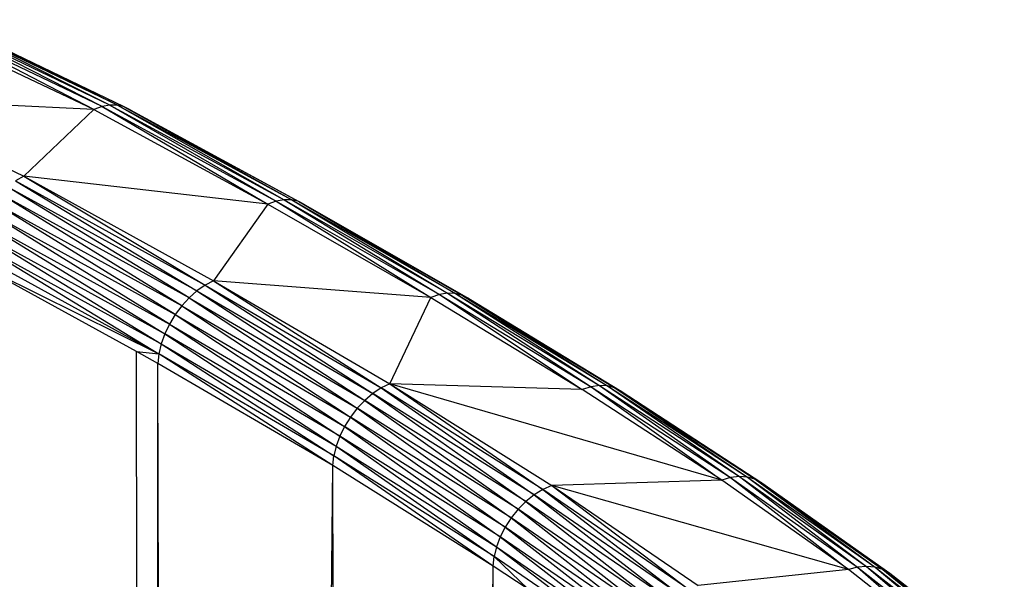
# Paper-space layout '_Trimétrica' of a CAD drawing. Header units: millimetres. Extents: x -168 to 37, y -151 to 375.
# Tile 8 of 8: x -4 to 24, y 344 to 360. Entities that reach past the tile are written whole.
import ezdxf

# ---------------------------------------------------------------- set-up
doc = ezdxf.new("R2010")
doc.units = ezdxf.units.MM

psp = doc.layouts.new('_Trimétrica')

# ---------------------------------------------------------------- linework, layer by layer
at = {"color": 7, "linetype": 'Continuous', "lineweight": 25}
for p, q in [((-1.927, 357.263), (-7.08, 359.709)), ((-1.927, 357.263), (-6.845, 359.807)), ((-1.692, 357.352), (-6.845, 359.807)), ((-1.692, 357.352), (-6.615, 359.857)), ((-1.465, 357.396), (-6.615, 359.857)), ((-1.465, 357.396), (-6.396, 359.861)), ((-1.251, 357.395), (-6.396, 359.861)), ((-1.251, 357.395), (-6.193, 359.816)), ((-1.056, 357.348), (-6.193, 359.816)), ((-8.63, 357.596), (-3.954, 355.339)), ((-1.927, 357.263), (-8.63, 357.596)), ((-1.465, 357.396), (-1.692, 357.352)), ((-1.465, 357.396), (3.568, 354.66)), ((-1.465, 357.396), (3.335, 354.619)), ((-1.251, 357.395), (-1.465, 357.396)), ((-1.251, 357.395), (3.787, 354.656)), ((-1.251, 357.395), (3.568, 354.66)), ((-1.056, 357.348), (-1.251, 357.395)), ((-1.927, 357.263), (-3.954, 355.339)), ((-1.692, 357.352), (-1.927, 357.263)), ((-1.927, 357.263), (3.096, 354.533)), ((-1.692, 357.352), (3.335, 354.619)), ((-1.692, 357.352), (3.096, 354.533)), ((-1.056, 357.348), (3.987, 354.607)), ((-1.056, 357.348), (3.787, 354.656)), ((-0.883, 357.258), (-1.056, 357.348)), ((-0.883, 357.258), (4.164, 354.515)), ((-0.883, 357.258), (3.987, 354.607)), ((-3.954, 355.339), (-4.191, 355.208)), ((-4.191, 355.208), (1.285, 352.196)), ((-4.191, 355.208), (1.047, 352.03)), ((-3.954, 355.339), (1.528, 352.323)), ((-3.954, 355.339), (1.285, 352.196)), ((3.096, 354.533), (-3.954, 355.339)), ((0.819, 351.83), (-4.647, 354.835)), ((0.606, 351.599), (-4.647, 354.835)), ((1.047, 352.03), (-4.424, 355.039)), ((0.819, 351.83), (-4.424, 355.039)), ((0.606, 351.599), (-4.855, 354.602)), ((0.415, 351.344), (-4.855, 354.602)), ((3.335, 354.619), (3.096, 354.533)), ((3.568, 354.66), (3.335, 354.619)), ((3.335, 354.619), (8.046, 351.922)), ((3.335, 354.619), (7.8, 351.84)), ((3.568, 354.66), (8.283, 351.96)), ((3.568, 354.66), (8.046, 351.922)), ((3.787, 354.656), (3.568, 354.66)), ((3.787, 354.656), (8.508, 351.953)), ((3.787, 354.656), (8.283, 351.96)), ((3.987, 354.607), (3.787, 354.656)), ((3.987, 354.607), (8.714, 351.901)), ((3.987, 354.607), (8.508, 351.953)), ((4.164, 354.515), (3.987, 354.607)), ((-5.042, 354.344), (0.415, 351.344)), ((0.249, 351.072), (-5.042, 354.344)), ((3.096, 354.533), (1.528, 352.323)), ((3.096, 354.533), (7.8, 351.84)), ((4.164, 354.515), (8.895, 351.806)), ((4.164, 354.515), (8.714, 351.901)), ((-5.205, 354.069), (0.249, 351.072)), ((-5.205, 354.069), (0.114, 350.787)), ((-5.338, 353.783), (0.114, 350.787)), ((-5.338, 353.783), (0.011, 350.499)), ((-5.439, 353.493), (0.011, 350.499)), ((-5.439, 353.493), (-0.055, 350.213)), ((-5.505, 353.207), (-0.055, 350.213)), ((-0.7, 350.284), (-5.535, 352.931)), ((-5.535, 352.931), (-0.055, 350.213)), ((1.528, 352.323), (1.285, 352.196)), ((1.528, 352.323), (6.617, 349.348)), ((1.528, 352.323), (6.368, 349.226)), ((7.8, 351.84), (1.528, 352.323)), ((1.047, 352.03), (0.819, 351.83)), ((1.285, 352.196), (1.047, 352.03)), ((1.047, 352.03), (6.123, 349.064)), ((1.047, 352.03), (5.889, 348.867)), ((1.285, 352.196), (6.368, 349.226)), ((1.285, 352.196), (6.123, 349.064)), ((0.819, 351.83), (0.606, 351.599)), ((0.819, 351.83), (5.889, 348.867)), ((0.819, 351.83), (5.672, 348.639)), ((6.617, 349.348), (7.8, 351.84)), ((8.046, 351.922), (7.8, 351.84)), ((7.8, 351.84), (12.173, 349.183)), ((8.283, 351.96), (8.046, 351.922)), ((8.046, 351.922), (12.425, 349.262)), ((8.046, 351.922), (12.173, 349.183)), ((8.283, 351.96), (12.669, 349.296)), ((8.283, 351.96), (12.425, 349.262)), ((8.508, 351.953), (8.283, 351.96)), ((8.508, 351.953), (12.899, 349.285)), ((8.508, 351.953), (12.669, 349.296)), ((8.714, 351.901), (8.508, 351.953)), ((8.714, 351.901), (13.11, 349.23)), ((8.714, 351.901), (12.899, 349.285)), ((8.895, 351.806), (8.714, 351.901)), ((8.895, 351.806), (13.297, 349.132)), ((8.895, 351.806), (13.11, 349.23)), ((0.606, 351.599), (0.415, 351.344)), ((0.606, 351.599), (5.672, 348.639)), ((0.606, 351.599), (5.476, 348.388)), ((0.415, 351.344), (0.249, 351.072)), ((0.415, 351.344), (5.476, 348.388)), ((0.415, 351.344), (5.307, 348.117)), ((0.249, 351.072), (0.114, 350.787)), ((0.249, 351.072), (5.307, 348.117)), ((0.249, 351.072), (5.169, 347.835)), ((0.114, 350.787), (0.011, 350.499)), ((5.169, 347.835), (0.114, 350.787)), ((0.114, 350.787), (5.065, 347.548)), ((-0.085, 349.938), (-0.7, 350.284)), ((-0.7, 350.284), (-0.055, 350.213)), ((-0.666, 322.071), (-0.7, 350.284)), ((0.011, 350.499), (-0.055, 350.213)), ((0.011, 350.499), (5.065, 347.548)), ((0.011, 350.499), (4.997, 347.264)), ((-0.055, 350.213), (-0.085, 349.938)), ((4.997, 347.264), (-0.055, 350.213)), ((4.968, 346.988), (-0.055, 350.213)), ((-0.092, 322.074), (-0.085, 349.938)), ((4.968, 346.988), (-0.085, 349.938)), ((-0.012, 322.074), (-0.085, 349.938)), ((6.368, 349.226), (6.123, 349.064)), ((6.617, 349.348), (6.368, 349.226)), ((11.033, 346.297), (6.368, 349.226)), ((6.368, 349.226), (10.781, 346.139)), ((16.199, 346.564), (6.617, 349.348)), ((6.617, 349.348), (11.29, 346.415)), ((6.617, 349.348), (11.033, 346.297)), ((12.173, 349.183), (6.617, 349.348)), ((12.425, 349.262), (12.173, 349.183)), ((16.199, 346.564), (12.173, 349.183)), ((12.669, 349.296), (12.425, 349.262)), ((12.425, 349.262), (16.457, 346.638)), ((12.425, 349.262), (16.199, 346.564)), ((12.669, 349.296), (16.708, 346.668)), ((12.669, 349.296), (16.457, 346.638)), ((12.899, 349.285), (12.669, 349.296)), ((12.899, 349.285), (16.945, 346.653)), ((12.899, 349.285), (16.708, 346.668)), ((13.11, 349.23), (12.899, 349.285)), ((13.11, 349.23), (17.162, 346.594)), ((13.11, 349.23), (16.945, 346.653)), ((13.297, 349.132), (13.11, 349.23)), ((5.889, 348.867), (5.672, 348.639)), ((6.123, 349.064), (5.889, 348.867)), ((10.541, 345.947), (5.889, 348.867)), ((5.889, 348.867), (10.317, 345.724)), ((10.781, 346.139), (6.123, 349.064)), ((6.123, 349.064), (10.541, 345.947)), ((13.297, 349.132), (17.355, 346.492)), ((13.297, 349.132), (17.162, 346.594)), ((5.672, 348.639), (5.476, 348.388)), ((10.317, 345.724), (5.672, 348.639)), ((5.672, 348.639), (10.117, 345.476)), ((5.476, 348.388), (5.307, 348.117)), ((10.117, 345.476), (5.476, 348.388)), ((5.476, 348.388), (9.943, 345.209)), ((5.307, 348.117), (5.169, 347.835)), ((9.943, 345.209), (5.307, 348.117)), ((5.307, 348.117), (9.802, 344.929)), ((5.169, 347.835), (5.065, 347.548)), ((9.802, 344.929), (5.169, 347.835)), ((5.169, 347.835), (9.695, 344.644)), ((5.065, 347.548), (4.997, 347.264)), ((5.065, 347.548), (9.695, 344.644)), ((5.065, 347.548), (9.627, 344.36)), ((4.968, 346.988), (4.997, 347.264)), ((9.627, 344.36), (4.997, 347.264)), ((9.598, 344.085), (4.997, 347.264)), ((4.749, 322.249), (4.968, 346.988)), ((9.598, 344.085), (4.968, 346.988)), ((5.015, 322.259), (4.968, 346.988)), ((16.457, 346.638), (16.199, 346.564)), ((16.708, 346.668), (16.457, 346.638)), ((16.457, 346.638), (20.124, 344.049)), ((16.457, 346.638), (19.858, 343.981)), ((16.708, 346.668), (20.383, 344.074)), ((16.708, 346.668), (20.124, 344.049)), ((16.945, 346.653), (16.708, 346.668)), ((16.945, 346.653), (20.627, 344.053)), ((16.945, 346.653), (20.383, 344.074)), ((17.162, 346.594), (16.945, 346.653)), ((17.162, 346.594), (20.851, 343.989)), ((17.162, 346.594), (20.627, 344.053)), ((17.355, 346.492), (17.162, 346.594)), ((11.033, 346.297), (10.781, 346.139)), ((11.29, 346.415), (11.033, 346.297)), ((15.252, 343.409), (11.033, 346.297)), ((11.033, 346.297), (14.992, 343.258)), ((16.199, 346.564), (11.29, 346.415)), ((19.858, 343.981), (11.29, 346.415)), ((11.29, 346.415), (15.517, 343.521)), ((11.29, 346.415), (15.252, 343.409)), ((19.858, 343.981), (16.199, 346.564)), ((17.355, 346.492), (21.05, 343.883)), ((17.355, 346.492), (20.851, 343.989)), ((10.781, 346.139), (10.541, 345.947)), ((14.992, 343.258), (10.781, 346.139)), ((10.781, 346.139), (14.744, 343.071)), ((10.317, 345.724), (10.117, 345.476)), ((10.541, 345.947), (10.317, 345.724)), ((14.514, 342.853), (10.317, 345.724)), ((10.317, 345.724), (14.307, 342.61)), ((14.744, 343.071), (10.541, 345.947)), ((10.541, 345.947), (14.514, 342.853)), ((10.117, 345.476), (9.943, 345.209)), ((14.307, 342.61), (10.117, 345.476)), ((10.117, 345.476), (14.129, 342.346)), ((9.943, 345.209), (9.802, 344.929)), ((14.129, 342.346), (9.943, 345.209)), ((9.943, 345.209), (13.983, 342.07)), ((9.802, 344.929), (9.695, 344.644)), ((13.983, 342.07), (9.802, 344.929)), ((9.802, 344.929), (13.874, 341.787)), ((9.695, 344.644), (9.627, 344.36)), ((9.695, 344.644), (13.874, 341.787)), ((9.695, 344.644), (13.804, 341.505)), ((9.598, 344.085), (9.627, 344.36)), ((13.804, 341.505), (9.627, 344.36)), ((10.608, 343.419), (9.627, 344.36)), ((9.419, 322.551), (9.598, 344.085)), ((10.608, 343.419), (9.598, 344.085)), ((9.631, 322.568), (9.598, 344.085)), ((20.124, 344.049), (19.858, 343.981)), ((20.383, 344.074), (20.124, 344.049)), ((20.124, 344.049), (23.402, 341.494)), ((20.124, 344.049), (23.127, 341.432)), ((20.383, 344.074), (23.669, 341.511)), ((20.383, 344.074), (23.402, 341.494)), ((20.627, 344.053), (20.383, 344.074)), ((20.627, 344.053), (23.921, 341.484)), ((20.627, 344.053), (23.669, 341.511)), ((20.851, 343.989), (20.627, 344.053)), ((19.858, 343.981), (15.517, 343.521)), ((23.127, 341.432), (19.858, 343.981)), ((20.851, 343.989), (24.153, 341.415)), ((20.851, 343.989), (23.921, 341.484)), ((21.05, 343.883), (20.851, 343.989)), ((21.05, 343.883), (24.359, 341.303)), ((21.05, 343.883), (24.153, 341.415))]:
    psp.add_line(p, q, dxfattribs=at)

doc.saveas('drawing.dxf')
